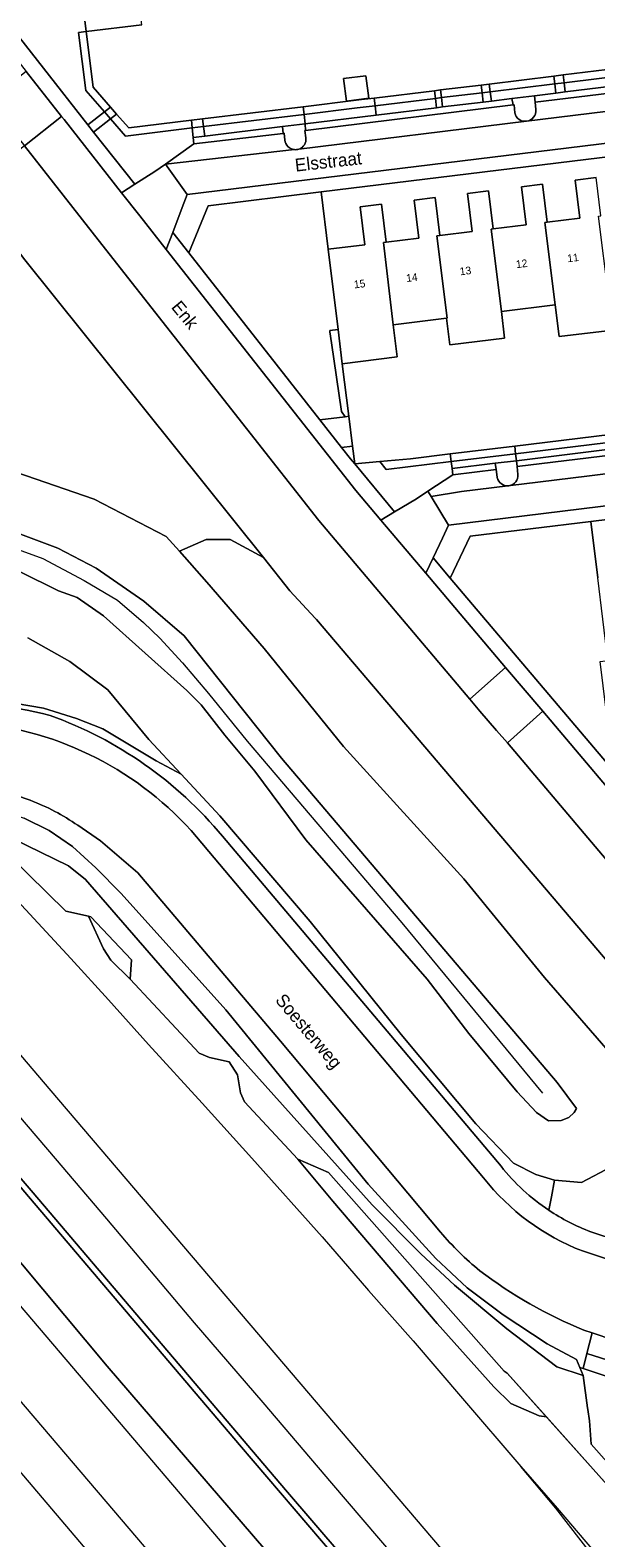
# Model space of a CAD drawing. Header units: metres. Extents: x 151448 to 154749, y 463108 to 465296.
# Tile 36 of 256: x 152442 to 152497, y 463487 to 463634. Entities that reach past the tile are written whole.
import ezdxf
from ezdxf.enums import TextEntityAlignment as Align

# ---------------------------------------------------------------- set-up
doc = ezdxf.new("R2010")
doc.units = ezdxf.units.M
for name, color, linetype, lineweight in [('B-PV-AM-AS_SPOOR_TREIN-G', 253, 'Continuous', 9), ('B-PV-GR-BEPLANTING_CULTUUR_BODEMBEDEKKER-GV', 253, 'Continuous', 9), ('B-PV-GR-BEPLANTING_CULTUUR_HEESTERS-GV', 253, 'Continuous', 9), ('B-PV-GR-GRAS-GV', 253, 'Continuous', 9), ('B-PV-GR-GROENVOORZIENING-GV', 253, 'Continuous', 9), ('B-PV-GR-HAAG-GV', 253, 'Continuous', 9), ('B-PV-GW-TALUD_KRUIN-G', 253, 'Continuous', 9), ('B-PV-IE-TERREINAFSCHEIDING_KUNSTMATIG_HEKWERK-G', 253, 'Continuous', 9), ('B-PV-KW-KUNSTWERK_GELUIDSWERING_SCHERM-G', 253, 'Continuous', 9), ('B-PV-OG-BEBOUWING-GV', 1, 'Continuous', 9), ('B-PV-OG-BEBOUWING-T18', 2, 'Continuous', 9), ('B-PV-OG-TERREIN_BEGROEID-GV', 253, 'Continuous', 9), ('B-PV-OG-TERREIN_ERF-GV', 253, 'Continuous', 9), ('B-PV-OG-TERREIN_ONBEGROEID_ZAND-GV', 253, 'Continuous', 9), ('B-PV-OG-TOPOGRAFIE-T18', 2, 'Continuous', 9), ('B-PV-OG-WEG-GV', 253, 'Continuous', 9), ('B-PV-VH-HALFVERHARDING-GV', 253, 'Continuous', 9), ('B-PV-VH-OPENVERHARDING-GV', 253, 'Continuous', 9), ('B-PV-VH-OPENVERHARDING_BETONELEMENT-GV', 253, 'Continuous', 9), ('B-PV-VH-OPENVERHARDING_BETONSTRAATSTEEN-GV', 253, 'Continuous', 9), ('B-PV-VH-OPENVERHARDING_STRAATBAKSTEEN-GV', 253, 'Continuous', 9), ('B-PV-VH-OPENVERHARDING_TEGEL-GV', 253, 'Continuous', 9)]:
    doc.layers.add(name, color=color, linetype=linetype, lineweight=lineweight)
doc.styles.add('Drong', font='txt', dxfattribs={"height": 1.8})

msp = doc.modelspace()

# ---------------------------------------------------------------- linework, layer by layer
at = {"layer": 'B-PV-AM-AS_SPOOR_TREIN-G', "flags": 128}
for points in [[(152340.827, 463651.665), (152359.8, 463629.295), (152405.522, 463575.627), (152443.74, 463530.767), (152562.837, 463390.973), (152615.051, 463329.865)], [(152357.876, 463640.937), (152365.187, 463632.333), (152372.777, 463623.447), (152380.275, 463614.815), (152386.912, 463607.269), (152394.054, 463599.266), (152401.169, 463591.423), (152408.869, 463583.043), (152417.708, 463573.51), (152423.367, 463567.41), (152433.944, 463556.173), (152440.491, 463549.174), (152445.673, 463543.582), (152449.317, 463539.574), (152453.199, 463535.244), (152458.407, 463529.573), (152463.204, 463524.237), (152470.014, 463516.596), (152474.531, 463511.382), (152478.85, 463506.503), (152483.632, 463500.941), (152489.288, 463494.334), (152492.799, 463490.299), (152497.61, 463484.627)], [(152350.201, 463634.499), (152357.738, 463625.64), (152363.314, 463619.113), (152369.103, 463612.292), (152377.249, 463602.736), (152384.64, 463594.052), (152392.521, 463584.844), (152397.739, 463578.626), (152403.395, 463571.939), (152411.434, 463562.49), (152422.018, 463550.173), (152426.469, 463544.946), (152430.013, 463540.744), (152437.02, 463532.528), (152444.132, 463524.206), (152449.139, 463518.335), (152457.629, 463508.271), (152464.265, 463500.538), (152470.941, 463492.711), (152476.994, 463485.594), (152485.803, 463475.288), (152494.618, 463465), (152534.709, 463417.862), (152640.44, 463294.077)], [(152423.727, 463529.864), (152485.977, 463456.743), (152509.229, 463429.29), (152569.225, 463359.125), (152587.15, 463338.057), (152605.979, 463315.797), (152611.559, 463308.943), (152618.663, 463299.409), (152621.568, 463295.164), (152627.971, 463285.397), (152630.75, 463280.847), (152635.738, 463272.11), (152641.654, 463261.276), (152656.06, 463233.482)], [(152419.071, 463526.094), (152471.205, 463464.962), (152489.812, 463442.925), (152552.6, 463369.179), (152591.617, 463323.798), (152601.35, 463312.16), (152605.406, 463307.143), (152608.544, 463303.037), (152612.743, 463297.419), (152619.041, 463288.256), (152626.136, 463277.019), (152631.82, 463267.14), (152640.464, 463250.873), (152666.263, 463201.695), (152673.732, 463187.168)], [(152415.757, 463523.216), (152437.78, 463497.283), (152517.338, 463403.559), (152585.726, 463323.353), (152591.053, 463317.105), (152596.892, 463310.215), (152600.191, 463306.092), (152602.751, 463302.986), (152607.746, 463296.504), (152610.723, 463292.486), (152613.069, 463289.021), (152616.192, 463284.251), (152618.829, 463280.034), (152621.291, 463276.136), (152624.109, 463271.348), (152626.802, 463266.648), (152629.622, 463261.464), (152634.506, 463252.133), (152640.104, 463241.489), (152646.092, 463230.069)], [(152496.364, 463485.533), (152492.687, 463490.294), (152489.288, 463494.334)]]:
    msp.add_lwpolyline(points, dxfattribs=at)
at = {"layer": 'B-PV-GR-BEPLANTING_CULTUUR_BODEMBEDEKKER-GV', "flags": 128}
for points in [[(152493.473, 463628.491), (152492.58, 463628.382), (152492.69, 463627.478), (152493.584, 463627.587)], [(152451.855, 463618.635), (152453.799, 463619.875), (152454.854, 463620.6), (152457.595, 463622.545), (152457.526, 463623.174), (152457.437, 463624.099), (152450.981, 463623.314), (152449.517, 463624.987), (152447.877, 463623.697)], [(152457.437, 463624.099), (152457.526, 463623.174), (152458.645, 463623.311), (152458.533, 463624.232)], [(152457.101, 463611.986), (152469.792, 463595.817), (152472.265, 463596.11), (152471.887, 463596.6), (152470.925, 463603.265), (152470.78, 463604.328), (152470.763, 463604.453), (152471.564, 463604.562), (152470.611, 463612.345), (152469.931, 463617.898), (152458.969, 463616.557)], [(152482.626, 463591.073), (152482.523, 463591.757), (152476.218, 463590.986), (152475.625, 463591.754), (152473.184, 463591.527), (152477.056, 463586.886), (152479.185, 463588.147), (152480.28, 463588.873), (152482.705, 463590.48)], [(152482.523, 463591.757), (152482.626, 463591.073), (152486.81, 463591.59), (152488.861, 463591.843), (152488.778, 463592.522)]]:
    msp.add_lwpolyline(points, close=True, dxfattribs=at)
at = {"layer": 'B-PV-GR-BEPLANTING_CULTUUR_HEESTERS-GV', "flags": 128}
for points in [[(152438.687, 463635.427), (152438.684, 463635.395), (152447.321, 463624.405), (152448.924, 463625.665), (152447.111, 463627.736), (152446.42, 463633.353), (152447.164, 463633.445), (152446.177, 463641.467), (152445.581, 463646.312), (152439.255, 463641.375)], [(152511.682, 463629.803), (152513.974, 463630.083), (152518.896, 463630.686), (152518.799, 463631.482), (152516.471, 463631.2), (152506.271, 463630.053), (152493.473, 463628.491), (152493.584, 463627.587)], [(152488.405, 463626.954), (152490.601, 463627.222), (152492.69, 463627.478), (152492.58, 463628.382), (152486.316, 463627.617), (152486.427, 463626.712)], [(152475.268, 463625.346), (152481.11, 463626.061), (152480.999, 463626.968), (152475.158, 463626.255)], [(152481.11, 463626.061), (152481.706, 463626.134), (152481.595, 463627.04), (152480.999, 463626.968)], [(152481.706, 463626.134), (152485.633, 463626.615), (152485.522, 463627.52), (152481.595, 463627.04)], [(152485.633, 463626.615), (152486.427, 463626.712), (152486.316, 463627.617), (152485.522, 463627.52)], [(152448.924, 463625.665), (152447.321, 463624.405), (152447.877, 463623.697), (152449.517, 463624.987)], [(152466.174, 463624.233), (152468.387, 463624.503), (152468.276, 463625.417), (152458.533, 463624.232), (152458.645, 463623.311)], [(152475.158, 463626.255), (152473.408, 463626.041), (152468.276, 463625.417), (152468.387, 463624.503), (152475.268, 463625.346)], [(152471.97, 463601.248), (152471.564, 463604.562), (152470.763, 463604.453), (152470.78, 463604.328), (152470.925, 463603.265), (152471.887, 463596.6), (152472.265, 463596.11), (152472.607, 463596.151)], [(152488.861, 463591.843), (152506.159, 463593.979), (152508.193, 463594.23), (152510.787, 463594.55), (152510.706, 463595.204), (152488.778, 463592.522)], [(152502.453, 463556.847), (152503.404, 463557.995), (152504.603, 463558.588), (152504.919, 463558.891), (152505.103, 463559.068), (152504.781, 463561.87), (152500.588, 463561.392), (152497.86, 463565.282), (152496.989, 463572.374), (152497.733, 463572.465), (152496.748, 463580.479), (152496.075, 463585.954), (152484.385, 463584.519), (152482.443, 463580.458)]]:
    msp.add_lwpolyline(points, close=True, dxfattribs=at)
at = {"layer": 'B-PV-GR-GRAS-GV', "flags": 128}
for points in [[(152498.586, 463533.665), (152491.591, 463541.755), (152483.758, 463551.317), (152472.1, 463564.119), (152464.418, 463573.636), (152458.862, 463580.069), (152456.195, 463583.057), (152454.906, 463584.5), (152447.93, 463588.103), (152438.42, 463591.39)], [(152440.764, 463581.058), (152444.477, 463579.238), (152446.289, 463578.588), (152448.829, 463576.811), (152456.924, 463569.573), (152458.307, 463568.164), (152460.579, 463565.233), (152463.489, 463561.746), (152468.452, 463555.098), (152480.204, 463541.576), (152484.257, 463536.325), (152488.921, 463530.641), (152490.818, 463528.647), (152491.961, 463527.855), (152493.182, 463527.863), (152493.922, 463528.181), (152494.458, 463528.644), (152494.672, 463529.024), (152492.809, 463531.567), (152466.097, 463563.012), (152456.658, 463574.875), (152452.73, 463578.21), (152448.108, 463581.428), (152444.416, 463583.373), (152440.539, 463584.816)], [(152440.539, 463584.816), (152444.416, 463583.373), (152448.108, 463581.428), (152452.73, 463578.21), (152456.658, 463574.875), (152466.097, 463563.012), (152492.809, 463531.567), (152494.672, 463529.024), (152494.458, 463528.644), (152493.922, 463528.181), (152493.182, 463527.863), (152491.961, 463527.855), (152490.818, 463528.647), (152488.921, 463530.641), (152484.257, 463536.325), (152480.204, 463541.576), (152468.452, 463555.098), (152463.489, 463561.746), (152460.579, 463565.233), (152458.307, 463568.164), (152456.924, 463569.573), (152448.829, 463576.811), (152446.289, 463578.588), (152444.477, 463579.238), (152440.764, 463581.058)], [(152437.476, 463568.779), (152443.011, 463567.842), (152446.205, 463566.851), (152448.775, 463565.845), (152453.933, 463562.734), (152456.358, 463561.456), (152453.236, 463564.813), (152449.268, 463569.643), (152445.556, 463572.385), (152441.507, 463574.671)], [(152441.507, 463574.671), (152445.556, 463572.385), (152449.268, 463569.643), (152453.236, 463564.813), (152456.358, 463561.456), (152460.113, 463557.418), (152468.861, 463547.181), (152477.679, 463536.199), (152484.938, 463527.568), (152488.58, 463523.726), (152490.753, 463522.637), (152492.563, 463522.087), (152495.161, 463521.857), (152498.111, 463523.432)], [(152488.828, 463466.017), (152466.487, 463492.062), (152442.005, 463520.852), (152426.794, 463538.565)], [(152431.502, 463532.29), (152448.319, 463512.56), (152462.024, 463496.436), (152477.915, 463477.816)]]:
    msp.add_lwpolyline(points, dxfattribs=at)
at = {"layer": 'B-PV-GR-GROENVOORZIENING-GV', "flags": 128}
for points in [[(152448.924, 463625.665), (152449.514, 463626.129), (152447.827, 463628.058), (152447.164, 463633.445), (152446.42, 463633.353), (152447.111, 463627.736)], [(152518.799, 463631.482), (152518.709, 463632.227), (152516.384, 463631.945), (152506.184, 463630.798), (152493.382, 463629.235), (152493.473, 463628.491), (152506.271, 463630.053), (152516.471, 463631.2)], [(152485.432, 463628.264), (152481.504, 463627.785), (152481.595, 463627.04), (152485.522, 463627.52)], [(152486.226, 463628.361), (152485.432, 463628.264), (152485.522, 463627.52), (152486.316, 463627.617)], [(152492.489, 463629.126), (152486.226, 463628.361), (152486.316, 463627.617), (152492.58, 463628.382)], [(152492.58, 463628.382), (152493.473, 463628.491), (152493.382, 463629.235), (152492.489, 463629.126)], [(152468.276, 463625.417), (152473.408, 463626.041), (152475.158, 463626.255), (152475.067, 463626.999), (152473.838, 463626.849), (152473.317, 463626.785), (152468.185, 463626.161)], [(152475.158, 463626.255), (152480.999, 463626.968), (152480.909, 463627.712), (152475.067, 463626.999)], [(152480.909, 463627.712), (152480.999, 463626.968), (152481.595, 463627.04), (152481.504, 463627.785)], [(152449.517, 463624.987), (152450.108, 463625.451), (152449.514, 463626.129), (152448.924, 463625.665)], [(152449.517, 463624.987), (152450.981, 463623.314), (152457.437, 463624.099), (152457.347, 463624.843), (152451.284, 463624.106), (152450.108, 463625.451)], [(152458.443, 463624.976), (152457.347, 463624.843), (152457.437, 463624.099), (152458.533, 463624.232)], [(152468.185, 463626.161), (152458.443, 463624.976), (152458.533, 463624.232), (152468.276, 463625.417)], [(152510.616, 463595.932), (152488.688, 463593.26), (152488.778, 463592.522), (152510.706, 463595.204)], [(152488.688, 463593.26), (152482.433, 463592.498), (152482.523, 463591.757), (152488.778, 463592.522)], [(152482.433, 463592.498), (152478.598, 463592.031), (152475.625, 463591.754), (152476.218, 463590.986), (152482.523, 463591.757)], [(152451.429, 463541.566), (152451.543, 463543.445), (152447.611, 463547.623), (152447.365, 463547.679), (152448.843, 463544.507), (152449.555, 463543.428)], [(152491.766, 463499.137), (152487.964, 463503.392), (152487.68, 463503.586), (152470.656, 463522.839), (152467.673, 463524.122), (152471.063, 463520.063), (152481.162, 463508.207), (152486.663, 463502.066), (152488.313, 463500.44), (152491.055, 463499.254)]]:
    msp.add_lwpolyline(points, close=True, dxfattribs=at)
for points in [[(152490.741, 463625.892), (152490.664, 463626.591), (152490.681, 463626.593), (152490.601, 463627.222), (152488.405, 463626.954), (152488.544, 463626.338), (152488.627, 463626.348), (152488.696, 463625.557)], [(152468.447, 463623.148), (152468.355, 463623.846), (152468.397, 463623.851), (152468.387, 463624.503), (152466.174, 463624.233)], [(152466.174, 463624.233), (152466.261, 463623.571), (152466.359, 463623.583), (152466.42, 463622.928)], [(152489, 463590.519), (152488.932, 463591.269), (152488.861, 463591.843), (152486.81, 463591.59), (152486.887, 463590.991), (152486.981, 463590.26), (152486.985, 463590.238), (152486.989, 463590.222)], [(152492.248, 463520.465), (152492.563, 463522.087), (152490.753, 463522.637), (152488.58, 463523.726), (152484.938, 463527.568), (152477.679, 463536.199), (152468.861, 463547.181), (152460.113, 463557.418), (152456.358, 463561.456), (152453.933, 463562.734), (152448.775, 463565.845), (152446.205, 463566.851), (152443.011, 463567.842), (152437.476, 463568.779), (152435.966, 463569.014), (152434.363, 463569.003), (152430.984, 463568.769), (152429.431, 463568.661), (152426.252, 463568.532), (152424.773, 463567.456), (152425.391, 463566.795), (152426.468, 463567.084), (152427.552, 463567.304)], [(152508.966, 463482.003), (152496.105, 463496.486), (152495.927, 463498.76), (152495.775, 463499.875), (152495.757, 463500.007), (152495.326, 463503.158), (152492.782, 463503.989), (152487.93, 463507.687), (152482.861, 463511.906), (152479.583, 463514.965), (152474.86, 463519.691), (152461.972, 463534.082), (152447.103, 463551.251), (152445.437, 463552.57), (152435.999, 463557.161), (152445.195, 463548.174), (152447.365, 463547.679), (152447.611, 463547.623), (152451.543, 463543.445), (152451.429, 463541.566), (152458.107, 463534.394), (152459.102, 463533.986), (152461.027, 463533.574), (152461.828, 463532.291), (152462.112, 463530.574), (152462.494, 463529.684), (152467.673, 463524.122), (152470.656, 463522.839), (152487.68, 463503.586), (152487.964, 463503.392), (152491.766, 463499.137), (152499.234, 463490.778)], [(152460.367, 463555.435), (152487.363, 463523.448)], [(152491.999, 463519.184), (152492.248, 463520.465)]]:
    msp.add_lwpolyline(points, dxfattribs=at)
at = {"layer": 'B-PV-GR-GROENVOORZIENING-GV'}
for points in [[(152488.696, 463625.557, 0.385773), (152489.836, 463624.748)], [(152489.836, 463624.748, 0.409532), (152490.741, 463625.892)], [(152466.42, 463622.928, 0.3631967), (152467.344, 463621.999)], [(152467.344, 463621.999, 0.1049225), (152467.764, 463622.051)], [(152467.764, 463622.051, 0.3583788), (152468.447, 463623.148)], [(152486.989, 463590.222, 0.9443452), (152489, 463590.519)], [(152431.559, 463568.337, -0.0807103), (152443.676, 463567.131)], [(152443.676, 463567.131, -0.1343224), (152460.367, 463555.435)], [(152487.363, 463523.448, 0.0779822), (152491.999, 463519.184)]]:
    msp.add_lwpolyline(points, format="xyb", dxfattribs=at)
at = {"layer": 'B-PV-GR-HAAG-GV', "flags": 128}
for points in [[(152448.924, 463625.665), (152449.514, 463626.129), (152447.827, 463628.058), (152447.164, 463633.445), (152446.42, 463633.353), (152447.111, 463627.736)], [(152468.276, 463625.417), (152473.408, 463626.041), (152475.158, 463626.255), (152475.067, 463626.999), (152473.838, 463626.849), (152473.317, 463626.785), (152468.185, 463626.161)], [(152480.909, 463627.712), (152475.067, 463626.999), (152475.158, 463626.255), (152480.999, 463626.968)], [(152449.514, 463626.129), (152448.924, 463625.665), (152449.517, 463624.987), (152450.108, 463625.451)], [(152457.437, 463624.099), (152457.347, 463624.843), (152451.284, 463624.106), (152450.108, 463625.451), (152449.517, 463624.987), (152450.981, 463623.314)], [(152458.533, 463624.232), (152458.443, 463624.976), (152457.347, 463624.843), (152457.437, 463624.099)], [(152458.443, 463624.976), (152458.533, 463624.232), (152468.276, 463625.417), (152468.185, 463626.161)]]:
    msp.add_lwpolyline(points, close=True, dxfattribs=at)
at = {"layer": 'B-PV-GW-TALUD_KRUIN-G', "flags": 128}
msp.add_lwpolyline([(152440.539, 463584.816), (152444.416, 463583.373), (152448.108, 463581.428), (152452.73, 463578.21), (152456.658, 463574.875), (152466.097, 463563.012), (152492.809, 463531.567), (152494.672, 463529.024), (152494.458, 463528.644), (152493.922, 463528.181), (152493.182, 463527.863), (152491.961, 463527.855), (152490.818, 463528.647), (152488.921, 463530.641), (152484.257, 463536.325), (152480.204, 463541.576), (152468.452, 463555.098), (152463.489, 463561.746), (152460.579, 463565.233), (152458.307, 463568.164), (152456.924, 463569.573), (152448.829, 463576.811), (152446.289, 463578.588), (152444.477, 463579.238), (152440.764, 463581.058)], dxfattribs=at)
at = {"layer": 'B-PV-IE-TERREINAFSCHEIDING_KUNSTMATIG_HEKWERK-G', "flags": 128}
for points in [[(152472.607, 463596.151), (152471.97, 463601.248)], [(152472.969, 463593.249), (152472.607, 463596.151)], [(152473.184, 463591.527), (152472.969, 463593.249)], [(152473.184, 463591.527), (152475.625, 463591.754)], [(152475.625, 463591.754), (152478.598, 463592.031)], [(152430.984, 463568.769), (152434.363, 463569.003), (152435.966, 463569.014), (152437.476, 463568.779), (152443.011, 463567.842), (152446.205, 463566.851), (152448.775, 463565.845), (152453.933, 463562.734)], [(152435.999, 463557.161), (152445.437, 463552.57), (152447.103, 463551.251), (152461.972, 463534.082), (152474.86, 463519.691), (152479.583, 463514.965), (152482.861, 463511.906), (152487.93, 463507.687), (152492.782, 463503.989), (152495.326, 463503.158)], [(152417.54, 463545.533), (152419.706, 463546.382), (152421.571, 463544.527), (152426.794, 463538.565), (152442.005, 463520.852), (152466.487, 463492.062), (152488.828, 463466.017), (152498.431, 463454.649), (152537.462, 463409.127), (152547.115, 463397.564), (152558.618, 463384.023), (152568.408, 463372.69), (152581.98, 463356.539), (152619.516, 463312.481), (152633.417, 463296.479), (152631.182, 463294.767), (152634.535, 463289.824), (152637.305, 463291.94), (152650.777, 463275.963), (152676.132, 463246.165)], [(152495.328, 463503.819), (152495.009, 463503.935)], [(152500.56, 463502.079), (152495.328, 463503.819)]]:
    msp.add_lwpolyline(points, dxfattribs=at)
at = {"layer": 'B-PV-KW-KUNSTWERK_GELUIDSWERING_SCHERM-G', "flags": 128}
for points in [[(152357.675, 463665.951), (152404.617, 463612.401), (152421.284, 463593.103), (152423.683, 463591.023), (152425.82, 463589.385), (152428.806, 463587.719), (152431.485, 463586.345), (152434.105, 463585.318), (152439.132, 463583.757), (152442.958, 463582.363), (152446.953, 463580.226), (152450.195, 463578.318), (152452.696, 463576.141), (152454.281, 463574.638), (152456.489, 463572.254), (152459.011, 463569.28), (152462.774, 463564.644), (152477.75, 463547.045), (152491.38, 463530.527)], [(152470.656, 463522.839), (152487.68, 463503.586)], [(152487.964, 463503.392), (152500.451, 463489.416), (152512.14, 463476.027), (152519.251, 463468.372), (152536.131, 463448.906), (152539.48, 463445.979), (152544.137, 463441.7), (152555.021, 463431.069), (152561.462, 463425.692), (152566.533, 463421.727), (152572.277, 463417.478), (152577.469, 463413.516), (152583.641, 463409.098), (152593.313, 463402.786)]]:
    msp.add_lwpolyline(points, dxfattribs=at)
at = {"layer": 'B-PV-OG-BEBOUWING-GV', "flags": 128}
for points in [[(152452.533, 463634.106), (152451.546, 463642.128), (152451.762, 463642.154), (152451.308, 463645.848), (152449.273, 463645.598), (152449.727, 463641.904), (152446.177, 463641.467), (152447.164, 463633.445)], [(152474.247, 463629.156), (152472.106, 463628.879), (152472.391, 463626.686), (152474.55, 463626.975)], [(152492.626, 463606.946), (152493.002, 463603.874), (152498.202, 463604.51), (152497.825, 463607.588), (152496.816, 463615.564), (152497.027, 463615.59), (152496.575, 463619.282), (152494.54, 463619.033), (152494.992, 463615.339), (152491.83, 463614.952), (152491.606, 463614.924)], [(152481.423, 463613.673), (152481.144, 463613.639), (152482.152, 463605.661), (152482.074, 463605.652), (152482.39, 463603.073), (152487.712, 463603.724), (152487.396, 463606.305), (152486.395, 463614.284), (152486.601, 463614.309), (152486.149, 463618), (152484.114, 463617.751), (152484.566, 463614.058)], [(152491.83, 463614.952), (152491.376, 463618.655), (152489.341, 463618.406), (152489.795, 463614.7), (152486.601, 463614.309), (152486.395, 463614.284), (152487.396, 463606.305), (152492.626, 463606.946), (152491.606, 463614.924)], [(152476.223, 463613.034), (152475.772, 463616.719), (152473.718, 463616.468), (152474.169, 463612.781), (152470.611, 463612.345), (152471.564, 463604.562), (152471.97, 463601.248), (152477.293, 463601.9), (152476.911, 463605.02), (152475.973, 463613.004)], [(152482.074, 463605.652), (152482.152, 463605.661), (152481.144, 463613.639), (152481.423, 463613.673), (152480.971, 463617.363), (152478.931, 463617.114), (152479.383, 463613.421), (152476.223, 463613.034), (152475.973, 463613.004), (152476.911, 463605.02)]]:
    msp.add_lwpolyline(points, close=True, dxfattribs=at)
at = {"layer": 'B-PV-OG-TERREIN_BEGROEID-GV', "flags": 128}
for points in [[(152381.399, 463650.711), (152399.409, 463629.736), (152418.569, 463608.56), (152426.063, 463600.483), (152430.415, 463596.162), (152432.96, 463594.236), (152434.987, 463592.993), (152438.42, 463591.39), (152447.93, 463588.103), (152454.906, 463584.5), (152456.195, 463583.057), (152458.773, 463584.191), (152461.113, 463584.191), (152464.329, 463582.449), (152441.213, 463611.325), (152435.903, 463618.194), (152434.434, 463620.094), (152434.645, 463619.144)], [(152517.745, 463528.966), (152517.9, 463529.094), (152487.978, 463564.474), (152486.932, 463565.675), (152485.326, 463567.56), (152484.357, 463568.738), (152469.706, 463586.036), (152448.682, 463612.793), (152441.166, 463622.358), (152435.903, 463618.194), (152441.213, 463611.325), (152464.329, 463582.449), (152466.91, 463579.224), (152469.359, 463576.579), (152469.465, 463576.454), (152508.355, 463530.747), (152508.45, 463530.636), (152508.801, 463530.932), (152507.011, 463533.054), (152508.86, 463534.613), (152510.649, 463532.491), (152511.574, 463533.271), (152513.541, 463530.94), (152510.436, 463528.321)], [(152508.355, 463530.747), (152469.465, 463576.454), (152469.359, 463576.579), (152466.91, 463579.224), (152464.329, 463582.449), (152461.113, 463584.191), (152458.773, 463584.191), (152456.195, 463583.057), (152458.862, 463580.069), (152464.418, 463573.636), (152472.1, 463564.119), (152483.758, 463551.317), (152491.591, 463541.755), (152498.586, 463533.665)], [(152498.111, 463523.432), (152495.161, 463521.857), (152492.563, 463522.087), (152492.248, 463520.465), (152491.999, 463519.184)], [(152496.071, 463517.087), (152517.936, 463509.871), (152522.132, 463511.812), (152522.596, 463513.273), (152523.436, 463516.077)]]:
    msp.add_lwpolyline(points, dxfattribs=at)
at = {"layer": 'B-PV-OG-TERREIN_BEGROEID-GV'}
msp.add_lwpolyline([(152491.999, 463519.184, 0.0566329), (152496.071, 463517.087)], format="xyb", dxfattribs=at)
at = {"layer": 'B-PV-OG-TERREIN_ERF-GV', "flags": 128}
for points in [[(152452.533, 463634.106), (152447.164, 463633.445), (152447.827, 463628.058), (152449.514, 463626.129), (152450.108, 463625.451), (152451.284, 463624.106), (152457.347, 463624.843), (152458.443, 463624.976), (152468.185, 463626.161), (152473.317, 463626.785), (152473.838, 463626.849), (152475.067, 463626.999), (152480.909, 463627.712), (152481.504, 463627.785), (152485.432, 463628.264), (152486.226, 463628.361), (152492.489, 463629.126), (152493.382, 463629.235), (152506.184, 463630.798)], [(152548.493, 463627.504), (152469.931, 463617.898), (152470.611, 463612.345), (152474.169, 463612.781), (152473.718, 463616.468), (152475.772, 463616.719), (152476.223, 463613.034), (152479.383, 463613.421), (152478.931, 463617.114), (152480.971, 463617.363), (152481.423, 463613.673), (152484.566, 463614.058), (152484.114, 463617.751), (152486.149, 463618), (152486.601, 463614.309), (152489.795, 463614.7), (152489.341, 463618.406), (152491.376, 463618.655), (152491.83, 463614.952), (152494.992, 463615.339), (152494.54, 463619.033), (152496.575, 463619.282)], [(152498.202, 463604.51), (152493.002, 463603.874), (152492.626, 463606.946), (152487.396, 463606.305), (152487.712, 463603.724), (152482.39, 463603.073), (152482.074, 463605.652), (152476.911, 463605.02), (152477.293, 463601.9), (152471.97, 463601.248), (152472.607, 463596.151), (152472.969, 463593.249), (152473.184, 463591.527), (152475.625, 463591.754), (152478.598, 463592.031), (152482.433, 463592.498), (152488.688, 463593.26), (152510.616, 463595.932)], [(152559.053, 463593.681), (152496.075, 463585.954), (152496.748, 463580.479)]]:
    msp.add_lwpolyline(points, dxfattribs=at)
msp.add_lwpolyline([(152474.247, 463629.156), (152474.55, 463626.975), (152472.391, 463626.686), (152472.106, 463628.879)], close=True, dxfattribs=at)
at = {"layer": 'B-PV-OG-TERREIN_ONBEGROEID_ZAND-GV', "flags": 128}
msp.add_lwpolyline([(152471.917, 463593.11), (152472.775, 463592.017), (152473.184, 463591.527), (152472.969, 463593.249)], close=True, dxfattribs=at)
at = {"layer": 'B-PV-OG-WEG-GV', "flags": 128}
msp.add_lwpolyline([(152435.999, 463557.161), (152445.437, 463552.57), (152447.103, 463551.251), (152461.972, 463534.082), (152474.86, 463519.691), (152479.583, 463514.965), (152482.861, 463511.906), (152487.93, 463507.687), (152492.782, 463503.989), (152495.326, 463503.158), (152495.009, 463503.935), (152494.697, 463504.698), (152491.836, 463506.218), (152487.576, 463509.044), (152484.082, 463511.666), (152481.043, 463514.501), (152474.484, 463521.709), (152460.683, 463538.611), (152450.551, 463549.885), (152448.099, 463552.359), (152445.817, 463554.449), (152443.58, 463555.989), (152441.142, 463557.185)], dxfattribs=at)
at = {"layer": 'B-PV-VH-HALFVERHARDING-GV', "flags": 128}
for points in [[(152499.6, 463487.288), (152499.234, 463490.778), (152491.766, 463499.137), (152491.055, 463499.254), (152488.313, 463500.44), (152486.663, 463502.066), (152481.162, 463508.207), (152471.063, 463520.063), (152467.673, 463524.122), (152462.494, 463529.684), (152462.112, 463530.574), (152461.828, 463532.291), (152461.027, 463533.574), (152459.102, 463533.986), (152458.107, 463534.394), (152451.429, 463541.566), (152449.555, 463543.428), (152448.843, 463544.507), (152447.365, 463547.679), (152445.195, 463548.174), (152435.999, 463557.161)], [(152426.794, 463538.565), (152442.005, 463520.852), (152466.487, 463492.062), (152488.828, 463466.017)], [(152479.749, 463468.536), (152449.182, 463504.07), (152434.708, 463521.352), (152432.92, 463522.399), (152426.322, 463530.048), (152426.137, 463531.917), (152423.933, 463534.43), (152423.535, 463534.704), (152422.861, 463534.904), (152419.864, 463534.978), (152419.477, 463534.886), (152418.972, 463534.564), (152412.697, 463529.063), (152391.332, 463511.358), (152389.632, 463509.854), (152388.608, 463508.728), (152388.123, 463507.793), (152387.588, 463505.466), (152401.964, 463488.737), (152380.124, 463469.959)]]:
    msp.add_lwpolyline(points, dxfattribs=at)
at = {"layer": 'B-PV-VH-OPENVERHARDING-GV', "flags": 128}
for points in [[(152383.802, 463485.346), (152387.588, 463505.466), (152388.123, 463507.793), (152388.608, 463508.728), (152389.632, 463509.854), (152391.332, 463511.358), (152412.697, 463529.063), (152418.972, 463534.564), (152419.477, 463534.886), (152419.864, 463534.978), (152422.861, 463534.904), (152423.535, 463534.704), (152423.933, 463534.43), (152426.137, 463531.917), (152426.322, 463530.048), (152432.92, 463522.399), (152434.708, 463521.352), (152449.182, 463504.07), (152479.749, 463468.536)], [(152477.915, 463477.816), (152462.024, 463496.436), (152448.319, 463512.56), (152431.502, 463532.29)]]:
    msp.add_lwpolyline(points, dxfattribs=at)
at = {"layer": 'B-PV-VH-OPENVERHARDING_BETONELEMENT-GV', "flags": 128}
msp.add_lwpolyline([(152495.686, 463505.272), (152500.979, 463503.6), (152503.703, 463502.751), (152504.248, 463504.618), (152502.516, 463505.147), (152496.188, 463507.286)], close=True, dxfattribs=at)
at = {"layer": 'B-PV-VH-OPENVERHARDING_BETONSTRAATSTEEN-GV', "flags": 128}
for points in [[(152512.005, 463628.475), (152511.911, 463629.189), (152511.747, 463629.169), (152490.681, 463626.593), (152490.664, 463626.591), (152490.741, 463625.892)], [(152489.836, 463624.748), (152513.05, 463627.593)], [(152488.696, 463625.557), (152488.627, 463626.348), (152488.544, 463626.338), (152468.397, 463623.851), (152468.355, 463623.846), (152468.447, 463623.148)], [(152466.42, 463622.928), (152466.359, 463623.583), (152466.261, 463623.571), (152457.595, 463622.545)], [(152467.764, 463622.051), (152489.836, 463624.748)], [(152457.595, 463622.545), (152454.854, 463620.6), (152467.344, 463621.999)], [(152486.989, 463590.222), (152486.985, 463590.238), (152486.981, 463590.26), (152486.887, 463590.991), (152482.705, 463590.48), (152480.28, 463588.873), (152480.583, 463588.373), (152483.534, 463588.853), (152495.672, 463590.342), (152514.836, 463592.733), (152531.236, 463594.706), (152554.676, 463597.577), (152557.263, 463597.871)], [(152506.359, 463592.643), (152506.232, 463593.387), (152488.932, 463591.269), (152489, 463590.519)], [(152435.517, 463566.498), (152434.788, 463566.541), (152432.737, 463566.624), (152430.448, 463566.557), (152428.16, 463566.215), (152427.49, 463565.979), (152432.818, 463560.223), (152433.739, 463560.212), (152436.939, 463560.079), (152438.967, 463559.863), (152441.724, 463558.918)], [(152446.339, 463556.497), (152448.53, 463554.992), (152452.169, 463551.899), (152465.977, 463535.571), (152481.493, 463517.056)], [(152485.673, 463522.32), (152457.319, 463555.998)], [(152530.924, 463503.722), (152522.983, 463506.195), (152515.646, 463508.48), (152495.263, 463515.231)], [(152495.396, 463507.554), (152496.188, 463507.286), (152502.516, 463505.147), (152504.248, 463504.618), (152510.239, 463502.787), (152567.69, 463484.951), (152575.711, 463482.436), (152577.783, 463489.14), (152550.585, 463497.513), (152530.924, 463503.722)], [(152511.163, 463485.875), (152504.883, 463492.881), (152500.812, 463497.445), (152500.173, 463498.812), (152500.56, 463502.079), (152497.158, 463503.21), (152495.328, 463503.819), (152495.009, 463503.935), (152495.326, 463503.158), (152495.757, 463500.007), (152495.775, 463499.875), (152495.927, 463498.76), (152496.105, 463496.486), (152508.966, 463482.003)]]:
    msp.add_lwpolyline(points, dxfattribs=at)
at = {"layer": 'B-PV-VH-OPENVERHARDING_BETONSTRAATSTEEN-GV'}
for points in [[(152489.836, 463624.748, -0.385773), (152488.696, 463625.557)], [(152490.741, 463625.892, -0.409532), (152489.836, 463624.748)], [(152467.344, 463621.999, -0.3631967), (152466.42, 463622.928)], [(152468.447, 463623.148, -0.3583788), (152467.764, 463622.051)], [(152489, 463590.519, -0.9443452), (152486.989, 463590.222)], [(152457.319, 463555.998, 0.1944773), (152435.517, 463566.498)], [(152441.724, 463558.918, -0.0605119), (152446.339, 463556.497)], [(152495.263, 463515.231, -0.1354421), (152485.673, 463522.32)], [(152481.493, 463517.056, 0.0439343), (152485.313, 463513.313)], [(152485.313, 463513.313, 0.0665298), (152495.396, 463507.554)]]:
    msp.add_lwpolyline(points, format="xyb", dxfattribs=at)
at = {"layer": 'B-PV-VH-OPENVERHARDING_BETONSTRAATSTEEN-GV', "flags": 128}
msp.add_lwpolyline([(152495.686, 463505.272), (152495.328, 463503.819), (152497.158, 463503.21), (152500.56, 463502.079), (152500.979, 463503.6)], close=True, dxfattribs=at)
at = {"layer": 'B-PV-VH-OPENVERHARDING_STRAATBAKSTEEN-GV', "flags": 128}
for points in [[(152436.818, 463635.338), (152441.332, 463629.589), (152444.771, 463625.21), (152445.01, 463624.905), (152450.578, 463617.822), (152451.855, 463618.635), (152447.877, 463623.697), (152447.321, 463624.405), (152438.684, 463635.395), (152438.687, 463635.427), (152437.032, 463637.52)], [(152444.771, 463625.21), (152441.332, 463629.589), (152437.734, 463626.735), (152441.166, 463622.358)], [(152490.601, 463627.222), (152490.681, 463626.593), (152511.747, 463629.169), (152511.682, 463629.803), (152493.584, 463627.587), (152492.69, 463627.478)], [(152456.947, 463617.64), (152456.474, 463616.402), (152455.543, 463613.969), (152457.101, 463611.986), (152458.969, 463616.557), (152469.931, 463617.898), (152548.493, 463627.504), (152548.823, 463627.544), (152550.89, 463626.443), (152550.263, 463628.586), (152548.304, 463628.769), (152547.067, 463628.658)], [(152468.387, 463624.503), (152468.397, 463623.851), (152488.544, 463626.338), (152488.405, 463626.954), (152486.427, 463626.712), (152485.633, 463626.615), (152481.706, 463626.134), (152481.11, 463626.061), (152475.268, 463625.346)], [(152454.907, 463612.316), (152452.35, 463615.568), (152450.578, 463617.822), (152445.01, 463624.905), (152444.771, 463625.21), (152441.166, 463622.358), (152448.682, 463612.793), (152469.706, 463586.036), (152484.357, 463568.738), (152487.81, 463571.79), (152480.065, 463580.936), (152475.705, 463586.085), (152473.288, 463588.939)], [(152466.261, 463623.571), (152466.174, 463624.233), (152458.645, 463623.311), (152457.526, 463623.174), (152457.595, 463622.545)], [(152456.474, 463616.402), (152456.947, 463617.64), (152454.854, 463620.6), (152453.799, 463619.875), (152451.855, 463618.635), (152450.578, 463617.822), (152452.35, 463615.568), (152454.907, 463612.316), (152455.543, 463613.969)], [(152455.543, 463613.969), (152454.907, 463612.316), (152473.288, 463588.939), (152475.705, 463586.085), (152477.056, 463586.886), (152473.184, 463591.527), (152472.775, 463592.017), (152471.917, 463593.11), (152469.792, 463595.817), (152457.101, 463611.986)], [(152557.53, 463594.844), (152557.263, 463597.871), (152554.676, 463597.577), (152531.236, 463594.706), (152514.836, 463592.733), (152495.672, 463590.342), (152483.534, 463588.853), (152480.583, 463588.373), (152482.278, 463585.599)], [(152469.792, 463595.817), (152471.917, 463593.11), (152472.969, 463593.249), (152472.607, 463596.151), (152472.265, 463596.11)], [(152560.614, 463594.866), (152558.799, 463594.952), (152557.53, 463594.844), (152482.278, 463585.599), (152481.678, 463584.33), (152480.774, 463582.426), (152482.443, 463580.458), (152484.385, 463584.519), (152496.075, 463585.954), (152559.053, 463593.681), (152559.098, 463593.686), (152561.195, 463593.234)], [(152488.861, 463591.843), (152488.932, 463591.269), (152506.232, 463593.387), (152506.159, 463593.979)], [(152486.81, 463591.59), (152482.626, 463591.073), (152482.705, 463590.48), (152486.887, 463590.991)], [(152480.065, 463580.936), (152480.774, 463582.426), (152481.678, 463584.33), (152482.278, 463585.599), (152480.583, 463588.373), (152480.28, 463588.873), (152479.185, 463588.147), (152477.056, 463586.886), (152475.705, 463586.085)], [(152480.774, 463582.426), (152480.065, 463580.936), (152487.81, 463571.79), (152491.403, 463567.548), (152501.469, 463555.66), (152502.453, 463556.847), (152482.443, 463580.458)], [(152484.357, 463568.738), (152485.326, 463567.56), (152486.932, 463565.675), (152487.978, 463564.474), (152491.403, 463567.548), (152487.81, 463571.79)]]:
    msp.add_lwpolyline(points, close=True, dxfattribs=at)
for points in [[(152467.344, 463621.999), (152454.854, 463620.6), (152456.947, 463617.64), (152547.067, 463628.658), (152546.739, 463631.687), (152543.632, 463631.275), (152524.245, 463628.96), (152513.241, 463627.615)], [(152513.05, 463627.593), (152489.836, 463624.748), (152467.764, 463622.051)], [(152530.447, 463521.393), (152530.44, 463521.402), (152526.439, 463526.135), (152507.093, 463549.019), (152505.565, 463550.823), (152501.469, 463555.66), (152491.403, 463567.548), (152487.978, 463564.474), (152517.9, 463529.094), (152521.612, 463524.704)], [(152441.724, 463558.918), (152438.967, 463559.863), (152436.939, 463560.079), (152433.739, 463560.212), (152432.818, 463560.223), (152434.197, 463558.734), (152434.42, 463558.5), (152435.29, 463558.719), (152438.309, 463558.104), (152441.142, 463557.185), (152443.58, 463555.989), (152445.817, 463554.449), (152448.099, 463552.359), (152450.551, 463549.885), (152460.683, 463538.611), (152474.484, 463521.709), (152481.043, 463514.501), (152484.082, 463511.666), (152487.576, 463509.044), (152491.836, 463506.218), (152494.697, 463504.698), (152495.009, 463503.935)], [(152481.493, 463517.056), (152465.977, 463535.571), (152452.169, 463551.899), (152448.53, 463554.992), (152446.339, 463556.497)], [(152495.009, 463503.935), (152495.328, 463503.819), (152495.686, 463505.272), (152496.188, 463507.286), (152495.396, 463507.554)]]:
    msp.add_lwpolyline(points, dxfattribs=at)
at = {"layer": 'B-PV-VH-OPENVERHARDING_STRAATBAKSTEEN-GV'}
for points in [[(152467.764, 463622.051, -0.1049225), (152467.344, 463621.999)], [(152446.339, 463556.497, 0.0605119), (152441.724, 463558.918)], [(152485.313, 463513.313, -0.0439343), (152481.493, 463517.056)], [(152495.396, 463507.554, -0.0665298), (152485.313, 463513.313)]]:
    msp.add_lwpolyline(points, format="xyb", dxfattribs=at)
at = {"layer": 'B-PV-VH-OPENVERHARDING_TEGEL-GV'}
for points in [[(152443.676, 463567.131, 0.0807103), (152431.559, 463568.337)], [(152435.517, 463566.498, -0.1944773), (152457.319, 463555.998)], [(152460.367, 463555.435, 0.1343224), (152443.676, 463567.131)], [(152491.999, 463519.184, -0.0779822), (152487.363, 463523.448)], [(152485.673, 463522.32, 0.1354421), (152495.263, 463515.231)], [(152496.071, 463517.087, -0.0566329), (152491.999, 463519.184)]]:
    msp.add_lwpolyline(points, format="xyb", dxfattribs=at)
at = {"layer": 'B-PV-VH-OPENVERHARDING_TEGEL-GV', "flags": 128}
for points in [[(152457.319, 463555.998), (152485.673, 463522.32)], [(152487.363, 463523.448), (152460.367, 463555.435)], [(152495.263, 463515.231), (152515.646, 463508.48), (152515.816, 463508.89), (152517.936, 463509.871), (152496.071, 463517.087)]]:
    msp.add_lwpolyline(points, dxfattribs=at)

# ---------------------------------------------------------------- texts
at = {"layer": 'B-PV-OG-BEBOUWING-T18', "style": 'Drong'}
for s, p in [('11', (152494.339, 463611.517)), ('13', (152483.915, 463610.249)), ('12', (152489.364, 463610.946)), ('15', (152473.66, 463608.976)), ('14', (152478.721, 463609.599))]:
    msp.add_text(s, height=0.75, rotation=6.8, dxfattribs=at).set_placement(p, align=Align.MIDDLE)
at = {"layer": 'B-PV-OG-TOPOGRAFIE-T18', "style": 'Drong'}
for s, rotation, p in [('Elsstraat', 6.4, (152470.619, 463620.87)), ('Enk', 309.6, (152456.76, 463606.009)), ('Soesterweg', 310.2, (152468.601, 463536.424))]:
    msp.add_text(s, height=1.25, rotation=rotation, dxfattribs=at).set_placement(p, align=Align.MIDDLE)

doc.saveas('drawing.dxf')
